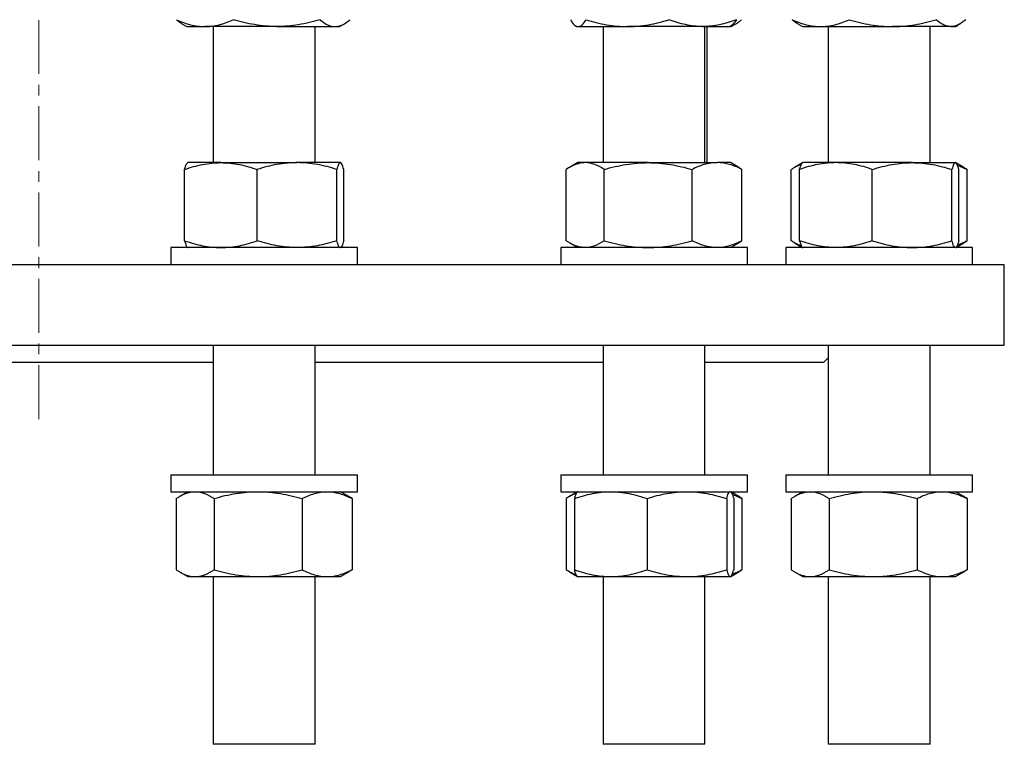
# Model space of a CAD drawing. Header units: millimetres. Extents: x 19 to 951, y 36 to 957.
# Tile 3 of 9: x 254 to 486, y 36 to 207. Entities that reach past the tile are written whole.
import ezdxf

# ---------------------------------------------------------------- set-up
doc = ezdxf.new("R2010")
doc.units = ezdxf.units.MM
doc.linetypes.add('CENTERX2', pattern=[20.32, 12.7, -2.54, 2.54, -2.54])
doc.layers.add('FORMAT', color=7, linetype='Continuous')

msp = doc.modelspace()

# ---------------------------------------------------------------- linework, layer by layer
at = {"color": 7, "linetype": 'Continuous', "lineweight": 25}
for p, q in [((292.59, 205.55), (293.72, 204.9)), ((293.72, 204.9), (297.98, 204.9)), ((314.91, 204.9), (297.98, 204.9)), ((299.95, 204.9), (299.95, 172.84)), ((314.91, 204.9), (328.66, 204.9)), ((323.95, 172.84), (323.95, 204.9)), ((328.66, 204.9), (329.72, 204.9)), ((329.72, 204.9), (330.86, 205.55)), ((385.39, 205.07), (385.68, 204.9)), ((385.68, 204.9), (385.97, 204.9)), ((385.97, 204.9), (397.59, 204.9)), ((391.85, 204.9), (391.85, 172.84)), ((415.3, 204.9), (397.59, 204.9)), ((415.3, 204.9), (421.68, 204.9)), ((415.85, 172.84), (415.85, 204.9)), ((416.39, 172.84), (416.39, 204.9)), ((421.68, 204.9), (421.98, 205.07)), ((422.02, 204.9), (421.68, 204.9)), ((422.02, 204.9), (423.15, 205.55)), ((437.72, 205.55), (438.85, 204.9)), ((438.85, 204.9), (443.1, 204.9)), ((443.1, 204.9), (460.04, 204.9)), ((444.91, 204.9), (444.91, 172.84)), ((473.78, 204.9), (460.04, 204.9)), ((468.91, 172.84), (468.91, 204.9)), ((473.78, 204.9), (474.85, 204.9)), ((474.85, 204.9), (475.98, 205.55)), ((474.97, 204.9), (474.85, 204.9)), ((474.97, 204.9), (475.27, 205.07)), ((293.95, 172.84), (293.89, 172.8)), ((301.77, 172.84), (293.95, 172.84)), ((301.77, 172.84), (319.71, 172.84)), ((329.9, 172.84), (319.71, 172.84)), ((329.95, 172.84), (329.9, 172.84)), ((330.01, 172.8), (329.95, 172.84)), ((385.85, 172.84), (383.9, 171.71)), ((387.61, 172.84), (385.85, 172.84)), ((402.45, 172.84), (387.61, 172.84)), ((402.45, 172.84), (418.69, 172.84)), ((421.85, 172.84), (418.69, 172.84)), ((423.8, 171.71), (421.85, 172.84)), ((438.85, 172.8), (436.96, 171.71)), ((438.91, 172.84), (438.85, 172.8)), ((446.73, 172.84), (438.91, 172.84)), ((464.67, 172.84), (446.73, 172.84)), ((464.67, 172.84), (474.85, 172.84)), ((474.91, 172.84), (474.85, 172.84)), ((474.97, 172.8), (474.91, 172.84)), ((476.86, 171.71), (474.98, 172.8)), ((293.2, 154.44), (293.2, 171.23)), ((310.34, 154.44), (310.34, 171.23)), ((329.09, 154.44), (329.09, 171.23)), ((330.7, 154.44), (330.7, 171.23)), ((383.13, 154.44), (383.13, 171.23)), ((392.09, 154.44), (392.09, 171.23)), ((412.81, 154.44), (412.81, 171.23)), ((424.57, 154.44), (424.57, 171.23)), ((436.19, 154.44), (436.19, 171.23)), ((438.16, 154.44), (438.16, 171.23)), ((455.29, 154.44), (455.29, 171.23)), ((474.05, 154.44), (474.05, 171.23)), ((475.66, 154.44), (475.66, 171.23)), ((477.63, 154.44), (477.63, 171.23)), ((383.9, 153.96), (385.85, 152.84)), ((421.85, 152.84), (423.8, 153.96)), ((436.96, 153.96), (438.85, 152.87)), ((474.98, 152.88), (476.86, 153.96)), ((289.95, 152.84), (289.95, 148.84)), ((298.47, 152.84), (289.95, 152.84)), ((293.89, 152.87), (293.95, 152.84)), ((333.95, 152.84), (298.47, 152.84)), ((329.95, 152.84), (330.01, 152.87)), ((333.95, 148.84), (333.95, 152.84)), ((381.85, 152.84), (381.85, 148.84)), ((400.87, 152.84), (381.85, 152.84)), ((425.85, 152.84), (400.87, 152.84)), ((425.85, 148.84), (425.85, 152.84)), ((434.91, 152.84), (434.91, 148.84)), ((465.22, 152.84), (434.91, 152.84)), ((438.85, 152.87), (438.91, 152.84)), ((478.91, 152.84), (465.22, 152.84)), ((474.91, 152.84), (474.97, 152.87)), ((478.91, 148.84), (478.91, 152.84)), ((31.39, 148.84), (486.39, 148.84)), ((486.39, 129.84), (486.39, 148.84)), ((31.39, 129.84), (486.39, 129.84)), ((299.95, 129.84), (299.95, 99.34)), ((323.95, 99.34), (323.95, 129.84)), ((391.85, 129.84), (391.85, 99.34)), ((415.85, 99.34), (415.85, 129.84)), ((444.91, 129.84), (444.91, 99.34)), ((468.91, 99.34), (468.91, 129.84)), ((217.84, 125.84), (299.95, 125.84)), ((323.95, 125.84), (391.85, 125.84)), ((415.85, 125.84), (443.89, 125.84)), ((443.89, 125.84), (444.91, 126.85)), ((289.95, 99.34), (289.95, 95.34)), ((289.95, 99.34), (326.39, 99.34)), ((326.39, 99.34), (333.95, 99.34)), ((333.95, 95.34), (333.95, 99.34)), ((381.85, 99.34), (381.85, 95.34)), ((381.85, 99.34), (424.65, 99.34)), ((424.65, 99.34), (425.85, 99.34)), ((425.85, 95.34), (425.85, 99.34)), ((434.91, 99.34), (434.91, 95.34)), ((434.91, 99.34), (478.91, 99.34)), ((478.91, 95.34), (478.91, 99.34)), ((289.95, 95.34), (326.39, 95.34)), ((293.95, 95.34), (292.02, 94.22)), ((326.39, 95.34), (333.95, 95.34)), ((331.89, 94.22), (329.95, 95.34)), ((381.85, 95.34), (424.65, 95.34)), ((385.79, 95.3), (383.92, 94.22)), ((385.85, 95.34), (385.79, 95.3)), ((421.91, 95.3), (421.85, 95.34)), ((423.79, 94.22), (421.95, 95.28)), ((424.65, 95.34), (425.85, 95.34)), ((434.91, 95.34), (478.91, 95.34)), ((438.91, 95.34), (436.97, 94.22)), ((476.84, 94.22), (474.91, 95.34)), ((291.23, 93.73), (291.23, 76.94)), ((300.16, 93.73), (300.16, 76.94)), ((320.88, 93.73), (320.88, 76.94)), ((332.67, 93.73), (332.67, 76.94)), ((383.13, 93.73), (383.13, 76.94)), ((385.08, 93.73), (385.08, 76.94)), ((402.2, 93.73), (402.2, 76.94)), ((420.97, 93.73), (420.97, 76.94)), ((422.62, 93.73), (422.62, 76.94)), ((424.57, 93.73), (423.79, 94.21)), ((424.57, 93.73), (424.57, 76.94)), ((436.19, 93.73), (436.19, 76.94)), ((445.12, 93.73), (445.12, 76.94)), ((465.84, 93.73), (465.84, 76.94)), ((477.63, 93.73), (477.63, 76.94)), ((424.57, 76.94), (423.79, 76.46)), ((292.02, 76.45), (293.95, 75.34)), ((293.95, 75.34), (295.7, 75.34)), ((295.7, 75.34), (310.52, 75.34)), ((299.95, 75.34), (299.95, 35.84)), ((310.52, 75.34), (326.78, 75.34)), ((323.95, 35.84), (323.95, 75.34)), ((326.78, 75.34), (329.95, 75.34)), ((329.95, 75.34), (331.89, 76.45)), ((383.92, 76.45), (385.79, 75.37)), ((385.79, 75.37), (385.85, 75.34)), ((385.85, 75.34), (393.64, 75.34)), ((391.85, 75.34), (391.85, 35.84)), ((393.64, 75.34), (411.59, 75.34)), ((411.59, 75.34), (421.79, 75.34)), ((415.85, 35.84), (415.85, 75.34)), ((421.79, 75.34), (421.85, 75.34)), ((421.85, 75.34), (421.91, 75.37)), ((421.95, 75.39), (423.79, 76.46)), ((436.97, 76.45), (438.91, 75.34)), ((438.91, 75.34), (440.66, 75.34)), ((440.66, 75.34), (455.48, 75.34)), ((444.91, 75.34), (444.91, 35.84)), ((455.48, 75.34), (471.73, 75.34)), ((468.91, 35.84), (468.91, 75.34)), ((471.73, 75.34), (474.91, 75.34)), ((474.91, 75.34), (476.84, 76.45)), ((323.95, 35.84), (299.95, 35.84)), ((415.85, 35.84), (391.85, 35.84)), ((468.91, 35.84), (444.91, 35.84))]:
    msp.add_line(p, q, dxfattribs=at)
for points, knots in [([(291.27, 206.51), (292.36, 206.02), (293.47, 205.61), (295.7, 205.05), (296.83, 204.9), (297.98, 204.9)], [0, 0, 0, 0, 0.5, 0.5, 1, 1, 1, 1]), ([(292.59, 205.56), (292.51, 205.61), (292.25, 205.75), (291.81, 206.07), (291.45, 206.36), (291.27, 206.51)], [0, 0, 0, 0, 0.180975, 0.590539, 1, 1, 1, 1]), ([(297.98, 204.9), (298.26, 204.9), (298.55, 204.91), (299.12, 204.95), (299.4, 204.97), (300.25, 205.08), (300.81, 205.19), (302.49, 205.61), (303.59, 206.02), (304.69, 206.51)], [0, 0, 0, 0, 0.125, 0.125, 0.25, 0.25, 0.5, 0.5, 1, 1, 1, 1]), ([(314.91, 204.9), (314.05, 204.9), (313.18, 204.94), (311.44, 205.09), (310.58, 205.2), (308.01, 205.62), (306.34, 206.02), (304.69, 206.51)], [0, 0, 0, 0, 0.25, 0.25, 0.5, 0.5, 1, 1, 1, 1]), ([(325.14, 206.51), (324.31, 206.26), (323.47, 206.04), (321.77, 205.64), (320.92, 205.47), (318.36, 205.05), (316.64, 204.9), (314.91, 204.9)], [0, 0, 0, 0, 0.25, 0.25, 0.5, 0.5, 1, 1, 1, 1]), ([(325.14, 206.51), (325.72, 206.02), (326.3, 205.61), (327.47, 205.05), (328.06, 204.9), (328.66, 204.9)], [0, 0, 0, 0, 0.5, 0.5, 1, 1, 1, 1]), ([(328.66, 204.9), (328.81, 204.9), (328.96, 204.91), (329.26, 204.95), (329.41, 204.97), (329.85, 205.08), (330.15, 205.19), (331.02, 205.61), (331.6, 206.02), (332.18, 206.51)], [0, 0, 0, 0, 0.125, 0.125, 0.25, 0.25, 0.5, 0.5, 1, 1, 1, 1]), ([(384.13, 206.51), (384.43, 206.02), (384.73, 205.61), (385.34, 205.05), (385.65, 204.9), (385.97, 204.9)], [0, 0, 0, 0, 0.5, 0.5, 1, 1, 1, 1]), ([(385.97, 204.9), (386.05, 204.9), (386.12, 204.91), (386.28, 204.95), (386.36, 204.97), (386.59, 205.08), (386.75, 205.19), (387.21, 205.61), (387.51, 206.02), (387.81, 206.51)], [0, 0, 0, 0, 0.125, 0.125, 0.25, 0.25, 0.5, 0.5, 1, 1, 1, 1]), ([(387.81, 206.51), (389.41, 206.02), (391.02, 205.61), (394.28, 205.05), (395.92, 204.9), (397.59, 204.9)], [0, 0, 0, 0, 0.5, 0.5, 1, 1, 1, 1]), ([(397.59, 204.9), (398, 204.9), (398.42, 204.91), (399.25, 204.95), (399.66, 204.97), (400.9, 205.08), (401.72, 205.19), (404.16, 205.61), (405.77, 206.02), (407.37, 206.51)], [0, 0, 0, 0, 0.125, 0.125, 0.25, 0.25, 0.5, 0.5, 1, 1, 1, 1]), ([(415.3, 204.9), (414.63, 204.9), (413.96, 204.94), (412.61, 205.09), (411.94, 205.2), (409.95, 205.62), (408.65, 206.02), (407.37, 206.51)], [0, 0, 0, 0, 0.25, 0.25, 0.5, 0.5, 1, 1, 1, 1]), ([(423.24, 206.51), (422.59, 206.26), (421.94, 206.04), (420.62, 205.64), (419.96, 205.47), (417.98, 205.05), (416.65, 204.9), (415.3, 204.9)], [0, 0, 0, 0, 0.25, 0.25, 0.5, 0.5, 1, 1, 1, 1]), ([(421.92, 205.04), (422.05, 205.07), (422.36, 205.16), (422.85, 205.38), (423.39, 205.69), (423.94, 206.06), (424.29, 206.36), (424.47, 206.51)], [0, 0, 0, 0, 0.144949, 0.3558192, 0.5704994, 0.7852768, 1, 1, 1, 1]), ([(423.24, 206.51), (423.14, 206.35), (422.94, 206.04), (422.64, 205.65), (422.34, 205.33), (422.11, 205.14), (421.99, 205.08), (421.97, 205.07)], [0, 0, 0, 0, 0.238547, 0.477162, 0.715652, 0.958646, 1, 1, 1, 1]), ([(436.39, 206.51), (437.49, 206.02), (438.59, 205.61), (440.83, 205.05), (441.96, 204.9), (443.1, 204.9)], [0, 0, 0, 0, 0.5, 0.5, 1, 1, 1, 1]), ([(437.72, 205.55), (437.71, 205.55), (437.49, 205.67), (437.05, 205.98), (436.61, 206.33), (436.39, 206.51)], [0, 0, 0, 0, 0.005494, 0.502722, 1, 1, 1, 1]), ([(443.1, 204.9), (443.39, 204.9), (443.67, 204.91), (444.24, 204.95), (444.52, 204.97), (445.37, 205.08), (445.94, 205.19), (447.61, 205.61), (448.72, 206.02), (449.81, 206.51)], [0, 0, 0, 0, 0.125, 0.125, 0.25, 0.25, 0.5, 0.5, 1, 1, 1, 1]), ([(449.81, 206.51), (451.48, 206.02), (453.17, 205.61), (456.57, 205.05), (458.3, 204.9), (460.04, 204.9)], [0, 0, 0, 0, 0.5, 0.5, 1, 1, 1, 1]), ([(460.04, 204.9), (460.47, 204.9), (460.91, 204.91), (461.78, 204.95), (462.21, 204.97), (463.5, 205.08), (464.36, 205.19), (466.91, 205.61), (468.6, 206.02), (470.27, 206.51)], [0, 0, 0, 0, 0.125, 0.125, 0.25, 0.25, 0.5, 0.5, 1, 1, 1, 1]), ([(473.78, 204.9), (473.49, 204.9), (473.19, 204.94), (472.59, 205.09), (472.29, 205.2), (471.41, 205.62), (470.83, 206.02), (470.27, 206.51)], [0, 0, 0, 0, 0.25, 0.25, 0.5, 0.5, 1, 1, 1, 1]), ([(477.3, 206.51), (477.02, 206.26), (476.73, 206.04), (476.14, 205.64), (475.85, 205.47), (474.97, 205.05), (474.38, 204.9), (473.78, 204.9)], [0, 0, 0, 0, 0.25, 0.25, 0.5, 0.5, 1, 1, 1, 1]), ([(475.26, 205.08), (475.34, 205.12), (475.45, 205.18), (475.57, 205.3), (475.61, 205.34)], [0, 0, 0, 0, 0.655575, 1, 1, 1, 1]), ([(293.2, 171.23), (293.9, 171.47), (294.6, 171.7), (296.02, 172.1), (296.74, 172.27), (298.88, 172.69), (300.32, 172.84), (301.77, 172.84)], [0, 0, 0, 0, 0.25, 0.25, 0.5, 0.5, 1, 1, 1, 1]), ([(293.2, 171.23), (293.24, 171.39), (293.33, 171.7), (293.46, 172.09), (293.6, 172.41), (293.73, 172.65), (293.83, 172.78), (293.89, 172.79), (293.9, 172.8)], [0, 0, 0, 0, 0.190435, 0.380923, 0.571313, 0.765298, 0.959406, 1, 1, 1, 1]), ([(301.77, 172.84), (302.49, 172.84), (303.22, 172.8), (304.68, 172.65), (305.4, 172.54), (307.55, 172.12), (308.95, 171.71), (310.34, 171.23)], [0, 0, 0, 0, 0.25, 0.25, 0.5, 0.5, 1, 1, 1, 1]), ([(319.71, 172.84), (319.32, 172.84), (318.92, 172.83), (318.12, 172.79), (317.72, 172.76), (316.54, 172.65), (315.75, 172.54), (313.41, 172.12), (311.87, 171.72), (310.34, 171.23)], [0, 0, 0, 0, 0.125, 0.125, 0.25, 0.25, 0.5, 0.5, 1, 1, 1, 1]), ([(329.09, 171.23), (327.56, 171.72), (326.01, 172.12), (322.89, 172.68), (321.31, 172.84), (319.71, 172.84)], [0, 0, 0, 0, 0.5, 0.5, 1, 1, 1, 1]), ([(329.9, 172.84), (329.86, 172.84), (329.83, 172.83), (329.76, 172.79), (329.73, 172.76), (329.62, 172.65), (329.56, 172.54), (329.35, 172.12), (329.22, 171.72), (329.09, 171.23)], [0, 0, 0, 0, 0.125, 0.125, 0.25, 0.25, 0.5, 0.5, 1, 1, 1, 1]), ([(330.7, 171.23), (330.57, 171.72), (330.44, 172.12), (330.17, 172.68), (330.04, 172.84), (329.9, 172.84)], [0, 0, 0, 0, 0.5, 0.5, 1, 1, 1, 1]), ([(387.61, 172.84), (387.42, 172.84), (387.23, 172.83), (386.85, 172.79), (386.66, 172.76), (386.09, 172.65), (385.72, 172.54), (384.6, 172.12), (383.86, 171.72), (383.13, 171.23)], [0, 0, 0, 0, 0.125, 0.125, 0.25, 0.25, 0.5, 0.5, 1, 1, 1, 1]), ([(392.09, 171.23), (391.36, 171.72), (390.62, 172.12), (389.13, 172.68), (388.37, 172.84), (387.61, 172.84)], [0, 0, 0, 0, 0.5, 0.5, 1, 1, 1, 1]), ([(392.09, 171.23), (392.94, 171.47), (393.79, 171.7), (395.51, 172.1), (396.37, 172.27), (398.96, 172.69), (400.7, 172.84), (402.45, 172.84)], [0, 0, 0, 0, 0.25, 0.25, 0.5, 0.5, 1, 1, 1, 1]), ([(402.45, 172.84), (403.33, 172.84), (404.21, 172.8), (405.97, 172.65), (406.85, 172.54), (409.44, 172.12), (411.14, 171.71), (412.81, 171.23)], [0, 0, 0, 0, 0.25, 0.25, 0.5, 0.5, 1, 1, 1, 1]), ([(418.69, 172.84), (418.44, 172.84), (418.19, 172.83), (417.69, 172.79), (417.45, 172.76), (416.7, 172.65), (416.21, 172.54), (414.74, 172.12), (413.77, 171.72), (412.81, 171.23)], [0, 0, 0, 0, 0.125, 0.125, 0.25, 0.25, 0.5, 0.5, 1, 1, 1, 1]), ([(424.57, 171.23), (423.61, 171.72), (422.64, 172.12), (420.68, 172.68), (419.7, 172.84), (418.69, 172.84)], [0, 0, 0, 0, 0.5, 0.5, 1, 1, 1, 1]), ([(438.59, 172.46), (438.48, 172.43), (438.14, 172.31), (437.57, 172.05), (436.87, 171.67), (436.42, 171.38), (436.19, 171.23)], [0, 0, 0, 0, 0.132775, 0.421787, 0.71093, 1, 1, 1, 1]), ([(446.73, 172.84), (446.36, 172.84), (446, 172.83), (445.27, 172.79), (444.91, 172.76), (443.82, 172.65), (443.1, 172.54), (440.96, 172.12), (439.55, 171.72), (438.16, 171.23)], [0, 0, 0, 0, 0.125, 0.125, 0.25, 0.25, 0.5, 0.5, 1, 1, 1, 1]), ([(438.16, 171.23), (438.2, 171.39), (438.29, 171.7), (438.42, 172.09), (438.55, 172.41), (438.69, 172.65), (438.79, 172.78), (438.84, 172.79), (438.85, 172.8)], [0, 0, 0, 0, 0.190435, 0.380923, 0.571313, 0.765298, 0.959406, 1, 1, 1, 1]), ([(455.29, 171.23), (453.89, 171.72), (452.48, 172.12), (449.63, 172.68), (448.19, 172.84), (446.73, 172.84)], [0, 0, 0, 0, 0.5, 0.5, 1, 1, 1, 1]), ([(455.29, 171.23), (456.06, 171.47), (456.83, 171.7), (458.38, 172.1), (459.16, 172.27), (461.51, 172.69), (463.09, 172.84), (464.67, 172.84)], [0, 0, 0, 0, 0.25, 0.25, 0.5, 0.5, 1, 1, 1, 1]), ([(464.67, 172.84), (465.46, 172.84), (466.26, 172.8), (467.86, 172.65), (468.65, 172.54), (471, 172.12), (472.53, 171.71), (474.05, 171.23)], [0, 0, 0, 0, 0.25, 0.25, 0.5, 0.5, 1, 1, 1, 1]), ([(474.85, 172.84), (474.82, 172.84), (474.79, 172.83), (474.72, 172.79), (474.68, 172.76), (474.58, 172.65), (474.51, 172.54), (474.31, 172.12), (474.18, 171.72), (474.05, 171.23)], [0, 0, 0, 0, 0.125, 0.125, 0.25, 0.25, 0.5, 0.5, 1, 1, 1, 1]), ([(475.66, 171.23), (475.53, 171.72), (475.4, 172.12), (475.13, 172.68), (474.99, 172.84), (474.85, 172.84)], [0, 0, 0, 0, 0.5, 0.5, 1, 1, 1, 1]), ([(475.35, 172.21), (475.37, 172.2), (475.77, 172.08), (476.54, 171.76), (477.27, 171.41), (477.63, 171.23)], [0, 0, 0, 0, 0.035594, 0.517773, 1, 1, 1, 1]), ([(423.8, 171.71), (423.83, 171.69), (424.09, 171.55), (424.34, 171.38), (424.57, 171.23)], [0, 0, 0, 0, 0.109088, 1, 1, 1, 1]), ([(476.86, 171.71), (476.89, 171.69), (477.15, 171.55), (477.4, 171.38), (477.63, 171.23)], [0, 0, 0, 0, 0.109088, 1, 1, 1, 1]), ([(293.2, 154.44), (293.9, 154.2), (294.6, 153.98), (296.02, 153.58), (296.74, 153.41), (298.88, 152.99), (300.32, 152.84), (301.77, 152.84)], [0, 0, 0, 0, 0.25, 0.25, 0.5, 0.5, 1, 1, 1, 1]), ([(293.2, 154.44), (293.24, 154.29), (293.33, 153.98), (293.46, 153.59), (293.6, 153.26), (293.73, 153.03), (293.83, 152.9), (293.89, 152.88), (293.9, 152.88)], [0, 0, 0, 0, 0.190435, 0.380923, 0.571313, 0.765298, 0.959406, 1, 1, 1, 1]), ([(301.77, 152.84), (302.49, 152.84), (303.22, 152.87), (304.68, 153.02), (305.4, 153.13), (307.55, 153.56), (308.95, 153.96), (310.34, 154.44)], [0, 0, 0, 0, 0.25, 0.25, 0.5, 0.5, 1, 1, 1, 1]), ([(319.71, 152.84), (319.32, 152.84), (318.92, 152.85), (318.12, 152.88), (317.72, 152.91), (316.54, 153.02), (315.75, 153.13), (313.41, 153.55), (311.87, 153.96), (310.34, 154.44)], [0, 0, 0, 0, 0.125, 0.125, 0.25, 0.25, 0.5, 0.5, 1, 1, 1, 1]), ([(329.09, 154.44), (327.56, 153.95), (326.01, 153.55), (322.89, 152.99), (321.31, 152.84), (319.71, 152.84)], [0, 0, 0, 0, 0.5, 0.5, 1, 1, 1, 1]), ([(329.9, 152.84), (329.86, 152.84), (329.83, 152.85), (329.76, 152.88), (329.73, 152.91), (329.62, 153.02), (329.56, 153.13), (329.35, 153.55), (329.22, 153.96), (329.09, 154.44)], [0, 0, 0, 0, 0.125, 0.125, 0.25, 0.25, 0.5, 0.5, 1, 1, 1, 1]), ([(330.7, 154.44), (330.57, 153.95), (330.44, 153.55), (330.17, 152.99), (330.04, 152.84), (329.9, 152.84)], [0, 0, 0, 0, 0.5, 0.5, 1, 1, 1, 1]), ([(387.61, 152.84), (387.42, 152.84), (387.23, 152.85), (386.85, 152.88), (386.66, 152.91), (386.09, 153.02), (385.72, 153.13), (384.6, 153.55), (383.86, 153.96), (383.13, 154.44)], [0, 0, 0, 0, 0.125, 0.125, 0.25, 0.25, 0.5, 0.5, 1, 1, 1, 1]), ([(392.09, 154.44), (391.36, 153.95), (390.62, 153.55), (389.13, 152.99), (388.37, 152.84), (387.61, 152.84)], [0, 0, 0, 0, 0.5, 0.5, 1, 1, 1, 1]), ([(392.09, 154.44), (392.94, 154.2), (393.79, 153.98), (395.51, 153.58), (396.37, 153.41), (398.96, 152.99), (400.7, 152.84), (402.45, 152.84)], [0, 0, 0, 0, 0.25, 0.25, 0.5, 0.5, 1, 1, 1, 1]), ([(402.45, 152.84), (403.33, 152.84), (404.21, 152.87), (405.97, 153.02), (406.85, 153.13), (409.44, 153.56), (411.14, 153.96), (412.81, 154.44)], [0, 0, 0, 0, 0.25, 0.25, 0.5, 0.5, 1, 1, 1, 1]), ([(418.69, 152.84), (418.44, 152.84), (418.19, 152.85), (417.69, 152.88), (417.45, 152.91), (416.7, 153.02), (416.21, 153.13), (414.74, 153.55), (413.77, 153.96), (412.81, 154.44)], [0, 0, 0, 0, 0.125, 0.125, 0.25, 0.25, 0.5, 0.5, 1, 1, 1, 1]), ([(424.57, 154.44), (423.61, 153.95), (422.64, 153.55), (420.68, 152.99), (419.7, 152.84), (418.69, 152.84)], [0, 0, 0, 0, 0.5, 0.5, 1, 1, 1, 1]), ([(423.8, 153.97), (423.83, 153.98), (424.09, 154.12), (424.34, 154.29), (424.57, 154.44)], [0, 0, 0, 0, 0.109088, 1, 1, 1, 1]), ([(438.59, 153.21), (438.48, 153.25), (438.14, 153.36), (437.57, 153.63), (436.87, 154), (436.42, 154.3), (436.19, 154.44)], [0, 0, 0, 0, 0.132775, 0.421787, 0.71093, 1, 1, 1, 1]), ([(446.73, 152.84), (446.36, 152.84), (446, 152.85), (445.27, 152.88), (444.91, 152.91), (443.82, 153.02), (443.1, 153.13), (440.96, 153.55), (439.55, 153.96), (438.16, 154.44)], [0, 0, 0, 0, 0.125, 0.125, 0.25, 0.25, 0.5, 0.5, 1, 1, 1, 1]), ([(438.16, 154.44), (438.2, 154.29), (438.29, 153.98), (438.42, 153.59), (438.55, 153.26), (438.69, 153.03), (438.79, 152.9), (438.84, 152.88), (438.85, 152.88)], [0, 0, 0, 0, 0.190435, 0.380923, 0.571313, 0.765298, 0.959406, 1, 1, 1, 1]), ([(455.29, 154.44), (453.89, 153.95), (452.48, 153.55), (449.63, 152.99), (448.19, 152.84), (446.73, 152.84)], [0, 0, 0, 0, 0.5, 0.5, 1, 1, 1, 1]), ([(455.29, 154.44), (456.06, 154.2), (456.83, 153.98), (458.38, 153.58), (459.16, 153.41), (461.51, 152.99), (463.09, 152.84), (464.67, 152.84)], [0, 0, 0, 0, 0.25, 0.25, 0.5, 0.5, 1, 1, 1, 1]), ([(464.67, 152.84), (465.46, 152.84), (466.26, 152.87), (467.86, 153.02), (468.65, 153.13), (471, 153.56), (472.53, 153.96), (474.05, 154.44)], [0, 0, 0, 0, 0.25, 0.25, 0.5, 0.5, 1, 1, 1, 1]), ([(474.85, 152.84), (474.82, 152.84), (474.79, 152.85), (474.72, 152.88), (474.68, 152.91), (474.58, 153.02), (474.51, 153.13), (474.31, 153.55), (474.18, 153.96), (474.05, 154.44)], [0, 0, 0, 0, 0.125, 0.125, 0.25, 0.25, 0.5, 0.5, 1, 1, 1, 1]), ([(475.66, 154.44), (475.53, 153.95), (475.4, 153.55), (475.13, 152.99), (474.99, 152.84), (474.85, 152.84)], [0, 0, 0, 0, 0.5, 0.5, 1, 1, 1, 1]), ([(475.35, 153.47), (475.37, 153.48), (475.77, 153.6), (476.54, 153.92), (477.27, 154.27), (477.63, 154.44)], [0, 0, 0, 0, 0.035594, 0.517773, 1, 1, 1, 1]), ([(476.86, 153.97), (476.89, 153.98), (477.15, 154.12), (477.4, 154.29), (477.63, 154.44)], [0, 0, 0, 0, 0.1090885, 1, 1, 1, 1]), ([(291.23, 93.73), (291.96, 94.22), (292.7, 94.62), (294.19, 95.18), (294.94, 95.34), (295.7, 95.34)], [0, 0, 0, 0, 0.5, 0.5, 1, 1, 1, 1]), ([(295.7, 95.34), (295.89, 95.34), (296.08, 95.33), (296.46, 95.29), (296.65, 95.26), (297.21, 95.15), (297.59, 95.04), (298.7, 94.62), (299.44, 94.22), (300.16, 93.73)], [0, 0, 0, 0, 0.125, 0.125, 0.25, 0.25, 0.5, 0.5, 1, 1, 1, 1]), ([(300.16, 93.73), (301.01, 93.97), (301.86, 94.2), (303.58, 94.6), (304.44, 94.77), (307.03, 95.19), (308.77, 95.34), (310.52, 95.34)], [0, 0, 0, 0, 0.25, 0.25, 0.5, 0.5, 1, 1, 1, 1]), ([(310.52, 95.34), (311.4, 95.34), (312.28, 95.3), (314.04, 95.15), (314.92, 95.04), (317.51, 94.62), (319.21, 94.21), (320.88, 93.73)], [0, 0, 0, 0, 0.25, 0.25, 0.5, 0.5, 1, 1, 1, 1]), ([(320.88, 93.73), (321.85, 94.22), (322.82, 94.62), (324.78, 95.18), (325.77, 95.34), (326.78, 95.34)], [0, 0, 0, 0, 0.5, 0.5, 1, 1, 1, 1]), ([(326.78, 95.34), (327.03, 95.34), (327.28, 95.33), (327.78, 95.29), (328.03, 95.26), (328.77, 95.15), (329.27, 95.04), (330.74, 94.62), (331.71, 94.22), (332.67, 93.73)], [0, 0, 0, 0, 0.125, 0.125, 0.25, 0.25, 0.5, 0.5, 1, 1, 1, 1]), ([(385.08, 93.73), (386.48, 94.22), (387.89, 94.62), (390.74, 95.18), (392.18, 95.34), (393.64, 95.34)], [0, 0, 0, 0, 0.5, 0.5, 1, 1, 1, 1]), ([(385.79, 95.29), (385.77, 95.28), (385.7, 95.25), (385.59, 95.1), (385.46, 94.86), (385.34, 94.55), (385.21, 94.17), (385.13, 93.88), (385.08, 93.73)], [0, 0, 0, 0, 0.1015327, 0.2793484, 0.4570734, 0.6380095, 0.8190276, 1, 1, 1, 1]), ([(393.64, 95.34), (394.01, 95.34), (394.37, 95.33), (395.1, 95.29), (395.46, 95.26), (396.54, 95.15), (397.26, 95.04), (399.4, 94.62), (400.81, 94.22), (402.2, 93.73)], [0, 0, 0, 0, 0.125, 0.125, 0.25, 0.25, 0.5, 0.5, 1, 1, 1, 1]), ([(402.2, 93.73), (402.97, 93.97), (403.74, 94.2), (405.29, 94.6), (406.07, 94.77), (408.42, 95.19), (410, 95.34), (411.59, 95.34)], [0, 0, 0, 0, 0.25, 0.25, 0.5, 0.5, 1, 1, 1, 1]), ([(411.59, 95.34), (412.38, 95.34), (413.18, 95.3), (414.78, 95.15), (415.57, 95.04), (417.91, 94.62), (419.45, 94.21), (420.97, 93.73)], [0, 0, 0, 0, 0.25, 0.25, 0.5, 0.5, 1, 1, 1, 1]), ([(420.97, 93.73), (421.1, 94.22), (421.24, 94.62), (421.51, 95.18), (421.65, 95.34), (421.79, 95.34)], [0, 0, 0, 0, 0.5, 0.5, 1, 1, 1, 1]), ([(421.79, 95.34), (421.83, 95.34), (421.86, 95.33), (421.93, 95.29), (421.97, 95.26), (422.07, 95.15), (422.14, 95.04), (422.35, 94.62), (422.48, 94.22), (422.62, 93.73)], [0, 0, 0, 0, 0.125, 0.125, 0.25, 0.25, 0.5, 0.5, 1, 1, 1, 1]), ([(436.19, 93.73), (436.92, 94.22), (437.66, 94.62), (439.14, 95.18), (439.89, 95.34), (440.66, 95.34)], [0, 0, 0, 0, 0.5, 0.5, 1, 1, 1, 1]), ([(440.66, 95.34), (440.84, 95.34), (441.04, 95.33), (441.41, 95.29), (441.6, 95.26), (442.17, 95.15), (442.54, 95.04), (443.66, 94.62), (444.39, 94.22), (445.12, 93.73)], [0, 0, 0, 0, 0.125, 0.125, 0.25, 0.25, 0.5, 0.5, 1, 1, 1, 1]), ([(445.12, 93.73), (446.82, 94.22), (448.52, 94.62), (451.97, 95.18), (453.72, 95.34), (455.48, 95.34)], [0, 0, 0, 0, 0.5, 0.5, 1, 1, 1, 1]), ([(455.48, 95.34), (455.92, 95.34), (456.36, 95.33), (457.24, 95.29), (457.68, 95.26), (458.99, 95.15), (459.86, 95.04), (462.45, 94.62), (464.15, 94.22), (465.84, 93.73)], [0, 0, 0, 0, 0.125, 0.125, 0.25, 0.25, 0.5, 0.5, 1, 1, 1, 1]), ([(465.84, 93.73), (466.32, 93.97), (466.8, 94.2), (467.78, 94.6), (468.27, 94.77), (469.75, 95.19), (470.74, 95.34), (471.73, 95.34)], [0, 0, 0, 0, 0.25, 0.25, 0.5, 0.5, 1, 1, 1, 1]), ([(471.73, 95.34), (472.23, 95.34), (472.73, 95.3), (473.74, 95.15), (474.23, 95.04), (475.71, 94.62), (476.67, 94.21), (477.63, 93.73)], [0, 0, 0, 0, 0.25, 0.25, 0.5, 0.5, 1, 1, 1, 1]), ([(332.67, 93.73), (332.43, 93.89), (332.17, 94.07), (331.91, 94.21), (331.89, 94.22)], [0, 0, 0, 0, 0.921423, 1, 1, 1, 1]), ([(385.53, 94.96), (385.29, 94.88), (384.76, 94.68), (383.96, 94.26), (383.41, 93.91), (383.13, 93.73)], [0, 0, 0, 0, 0.298261, 0.649113, 1, 1, 1, 1]), ([(422.3, 94.69), (422.45, 94.64), (422.91, 94.49), (423.67, 94.17), (424.27, 93.88), (424.57, 93.73)], [0, 0, 0, 0, 0.19818, 0.599141, 1, 1, 1, 1]), ([(477.63, 93.73), (477.39, 93.89), (477.13, 94.07), (476.86, 94.21), (476.84, 94.22)], [0, 0, 0, 0, 0.921423, 1, 1, 1, 1]), ([(291.23, 76.94), (291.96, 76.45), (292.7, 76.05), (294.19, 75.49), (294.94, 75.34), (295.7, 75.34)], [0, 0, 0, 0, 0.5, 0.5, 1, 1, 1, 1]), ([(295.7, 75.34), (295.89, 75.34), (296.08, 75.35), (296.46, 75.38), (296.65, 75.41), (297.21, 75.52), (297.59, 75.63), (298.7, 76.05), (299.44, 76.46), (300.16, 76.94)], [0, 0, 0, 0, 0.125, 0.125, 0.25, 0.25, 0.5, 0.5, 1, 1, 1, 1]), ([(300.16, 76.94), (301.01, 76.7), (301.86, 76.48), (303.58, 76.08), (304.44, 75.91), (307.03, 75.49), (308.77, 75.34), (310.52, 75.34)], [0, 0, 0, 0, 0.25, 0.25, 0.5, 0.5, 1, 1, 1, 1]), ([(310.52, 75.34), (311.4, 75.34), (312.28, 75.37), (314.04, 75.52), (314.92, 75.63), (317.51, 76.06), (319.21, 76.46), (320.88, 76.94)], [0, 0, 0, 0, 0.25, 0.25, 0.5, 0.5, 1, 1, 1, 1]), ([(320.88, 76.94), (321.85, 76.45), (322.82, 76.05), (324.78, 75.49), (325.77, 75.34), (326.78, 75.34)], [0, 0, 0, 0, 0.5, 0.5, 1, 1, 1, 1]), ([(326.78, 75.34), (327.03, 75.34), (327.28, 75.35), (327.78, 75.38), (328.03, 75.41), (328.77, 75.52), (329.27, 75.63), (330.74, 76.05), (331.71, 76.46), (332.67, 76.94)], [0, 0, 0, 0, 0.125, 0.125, 0.25, 0.25, 0.5, 0.5, 1, 1, 1, 1]), ([(332.67, 76.94), (332.43, 76.78), (332.17, 76.61), (331.91, 76.47), (331.89, 76.46)], [0, 0, 0, 0, 0.921423, 1, 1, 1, 1]), ([(385.53, 75.71), (385.29, 75.8), (384.76, 75.99), (383.96, 76.41), (383.41, 76.77), (383.13, 76.94)], [0, 0, 0, 0, 0.298261, 0.649113, 1, 1, 1, 1]), ([(385.08, 76.94), (386.48, 76.45), (387.89, 76.05), (390.74, 75.49), (392.18, 75.34), (393.64, 75.34)], [0, 0, 0, 0, 0.5, 0.5, 1, 1, 1, 1]), ([(385.79, 75.38), (385.77, 75.39), (385.7, 75.43), (385.59, 75.58), (385.46, 75.81), (385.34, 76.13), (385.21, 76.5), (385.13, 76.8), (385.08, 76.94)], [0, 0, 0, 0, 0.101533, 0.279348, 0.457073, 0.63801, 0.819028, 1, 1, 1, 1]), ([(393.64, 75.34), (394.01, 75.34), (394.37, 75.35), (395.1, 75.38), (395.46, 75.41), (396.54, 75.52), (397.26, 75.63), (399.4, 76.05), (400.81, 76.46), (402.2, 76.94)], [0, 0, 0, 0, 0.125, 0.125, 0.25, 0.25, 0.5, 0.5, 1, 1, 1, 1]), ([(402.2, 76.94), (402.97, 76.7), (403.74, 76.48), (405.29, 76.08), (406.07, 75.91), (408.42, 75.49), (410, 75.34), (411.59, 75.34)], [0, 0, 0, 0, 0.25, 0.25, 0.5, 0.5, 1, 1, 1, 1]), ([(411.59, 75.34), (412.38, 75.34), (413.18, 75.37), (414.78, 75.52), (415.57, 75.63), (417.91, 76.06), (419.45, 76.46), (420.97, 76.94)], [0, 0, 0, 0, 0.25, 0.25, 0.5, 0.5, 1, 1, 1, 1]), ([(420.97, 76.94), (421.1, 76.45), (421.24, 76.05), (421.51, 75.49), (421.65, 75.34), (421.79, 75.34)], [0, 0, 0, 0, 0.5, 0.5, 1, 1, 1, 1]), ([(421.79, 75.34), (421.83, 75.34), (421.86, 75.35), (421.93, 75.38), (421.97, 75.41), (422.07, 75.52), (422.14, 75.63), (422.35, 76.05), (422.48, 76.46), (422.62, 76.94)], [0, 0, 0, 0, 0.125, 0.125, 0.25, 0.25, 0.5, 0.5, 1, 1, 1, 1]), ([(422.3, 75.98), (422.45, 76.03), (422.91, 76.18), (423.67, 76.5), (424.27, 76.8), (424.57, 76.94)], [0, 0, 0, 0, 0.19818, 0.599141, 1, 1, 1, 1]), ([(436.19, 76.94), (436.92, 76.45), (437.66, 76.05), (439.14, 75.49), (439.89, 75.34), (440.66, 75.34)], [0, 0, 0, 0, 0.5, 0.5, 1, 1, 1, 1]), ([(440.66, 75.34), (440.84, 75.34), (441.04, 75.35), (441.41, 75.38), (441.6, 75.41), (442.17, 75.52), (442.54, 75.63), (443.66, 76.05), (444.39, 76.46), (445.12, 76.94)], [0, 0, 0, 0, 0.125, 0.125, 0.25, 0.25, 0.5, 0.5, 1, 1, 1, 1]), ([(445.12, 76.94), (446.82, 76.45), (448.52, 76.05), (451.97, 75.49), (453.72, 75.34), (455.48, 75.34)], [0, 0, 0, 0, 0.5, 0.5, 1, 1, 1, 1]), ([(455.48, 75.34), (455.92, 75.34), (456.36, 75.35), (457.24, 75.38), (457.68, 75.41), (458.99, 75.52), (459.86, 75.63), (462.45, 76.05), (464.15, 76.46), (465.84, 76.94)], [0, 0, 0, 0, 0.125, 0.125, 0.25, 0.25, 0.5, 0.5, 1, 1, 1, 1]), ([(465.84, 76.94), (466.32, 76.7), (466.8, 76.48), (467.78, 76.08), (468.27, 75.91), (469.75, 75.49), (470.74, 75.34), (471.73, 75.34)], [0, 0, 0, 0, 0.25, 0.25, 0.5, 0.5, 1, 1, 1, 1]), ([(471.73, 75.34), (472.23, 75.34), (472.73, 75.37), (473.74, 75.52), (474.23, 75.63), (475.71, 76.06), (476.67, 76.46), (477.63, 76.94)], [0, 0, 0, 0, 0.25, 0.25, 0.5, 0.5, 1, 1, 1, 1]), ([(477.63, 76.94), (477.39, 76.78), (477.13, 76.61), (476.86, 76.47), (476.84, 76.46)], [0, 0, 0, 0, 0.9214225, 1, 1, 1, 1])]:
    msp.add_open_spline(points, degree=3, knots=knots, dxfattribs=at)
at = {"layer": 'FORMAT', "linetype": 'CENTERX2', "lineweight": 18}
msp.add_line((258.89, 112.45), (258.89, 228.9), dxfattribs=at)

doc.saveas('drawing.dxf')
